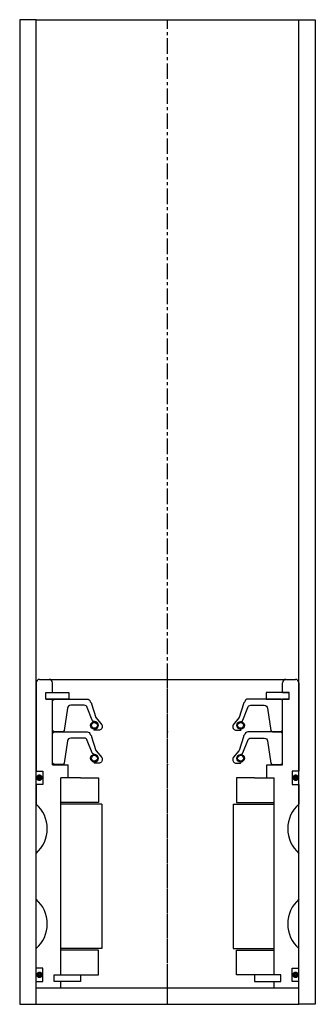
# Model space of a CAD drawing. Extents: x -45 to 45, y -10 to 290.
import ezdxf

# ---------------------------------------------------------------- set-up
doc = ezdxf.new("R2010")
doc.units = 0
doc.header["$LTSCALE"] = 0.15
doc.linetypes.add('CENTER', pattern=[50.8, 31.75, -6.35, 6.35, -6.35])
doc.layers.get('0').update_dxf_attribs({"linetype": 'CONTINUOUS'})
doc.layers.add('CENTER', color=9, linetype='CENTER')

# ---------------------------------------------------------------- blocks, each defined once
blk = doc.blocks.new('PUR040070-SV')
for points in [[(-35, 0.5), (-35, 9.5), (-34.5, 10), (-24.49, 10, -0.36857), (-23.5, 9.16), (-23.18, 8.74, 0.118812), (-23.09, 8.52), (-21.81, 4.34, -0.045671), (-21.76, 4.26), (-20.04, 2.18, -0.429276), (-20.5, 0.57, -0.114819), (-20.92, 0.47), (-22.24, 0.47, -1), (-22.24, 0.79, 1), (-22.24, 3.13, -0.279673), (-22.98, 3.58), (-24.41, 7.4, 0.323214), (-25.36, 8.08), (-29.45, 8.08, 0.376695), (-30.45, 7.21), (-31.46, 0.43, -0.377251), (-31.96, 0), (-34.5, 0)], [(35, 0.5), (35, 9.5), (34.5, 10), (24.49, 10, 0.36857), (23.5, 9.16), (23.18, 8.74, -0.118812), (23.09, 8.52), (21.81, 4.34, 0.045671), (21.76, 4.26), (20.04, 2.18, 0.429276), (20.5, 0.57, 0.114819), (20.92, 0.47), (22.24, 0.47, 1), (22.24, 0.79, -1), (22.24, 3.13, 0.279673), (22.98, 3.58), (24.41, 7.4, -0.323214), (25.36, 8.08), (29.45, 8.08, -0.376695), (30.45, 7.21), (31.46, 0.43, 0.377251), (31.96, 0), (34.5, 0)]]:
    blk.add_lwpolyline(points, format="xyb", close=True)
for centre, radius in [((-22.24, 1.96), 1.17), ((22.24, 1.96), 1.17), ((-22.24, 1.96), 0.881), ((22.24, 1.96), 0.881)]:
    blk.add_circle(centre, radius)
blk.add_point((0, 0))

msp = doc.modelspace()

# ---------------------------------------------------------------- linework, layer by layer
for p, q in [((-40, 290), (-45, 290)), ((-45, 290), (-45, -10)), ((-40, -10), (-40, 290)), ((-40, 290), (40, 290)), ((40, -10), (40, 290)), ((40, 290), (45, 290)), ((45, 290), (45, -10)), ((-40, 88), (-40, 61)), ((-39, 89), (39, 89)), ((-35, 85), (-35, 88)), ((35, 85), (35, 88)), ((40, 88), (40, 61)), ((-37, 83), (-37, 85)), ((-37, 85), (-35, 85)), ((-37, 83), (-37, 85)), ((-37, 85), (-35, 85)), ((-37, 83), (-37, 85)), ((-37, 85), (-35, 85)), ((-35, 85), (-30, 85)), ((-30, 85), (-30, 83)), ((35, 85), (30, 85)), ((30, 85), (30, 83)), ((35, 85), (37, 85)), ((37, 85), (35, 85)), ((37, 85), (35, 85)), ((37, 85), (35, 85)), ((37, 83), (37, 85)), ((37, 83), (37, 85)), ((37, 83), (37, 85)), ((37, 83), (37, 85)), ((-37, 83), (-35, 83)), ((-35, 83), (-37, 83)), ((-35, 83), (-37, 83)), ((-35, 63), (-35, 83)), ((-30, 83), (-35, 83)), ((30, 83), (35, 83)), ((35, 63), (35, 83)), ((35, 83), (37, 83)), ((37, 83), (35, 83)), ((35, 83), (37, 83)), ((35, 83), (37, 83)), ((-35, 63), (-30.25, 63)), ((-30.25, 59), (-30.25, 63)), ((30.25, 59), (30.25, 63)), ((30.25, 63), (35, 63)), ((-40, 61), (-38, 61)), ((-38, 61), (-38, 57)), ((40, 61), (38, 61)), ((38, 61), (38, 57)), ((-38, 57), (-40, 57)), ((-40, 57), (-40, 51)), ((-32.5, -1), (-32.5, 59)), ((-30.25, 59), (-32.5, 59)), ((-32.5, -1), (-32.5, 59)), ((-26.5, 59), (-32.5, 59)), ((-26.5, 59), (-21, 59)), ((-21, 59), (-21, 51.5)), ((26.5, 59), (21, 59)), ((21, 59), (21, 51.5)), ((26.5, 59), (32.5, 59)), ((30.25, 59), (32.5, 59)), ((32.5, -1), (32.5, 59)), ((32.5, -1), (32.5, 59)), ((38, 57), (40, 57)), ((40, 57), (40, 51)), ((-21, 51.5), (-32.5, 51.5)), ((-20, 51), (-32.5, 51)), ((-20, 51), (-20, 7)), ((20, 51), (20, 7)), ((20, 51), (32.5, 51)), ((21, 51.5), (32.5, 51.5)), ((-40, 22), (-40, 36)), ((40, 22), (40, 36)), ((-40, 1), (-40, 7)), ((-20, 7), (-32.5, 7)), ((-21, 6.5), (-32.5, 6.5)), ((-21, -1), (-21, 6.5)), ((20, 7), (32.5, 7)), ((21, -1), (21, 6.5)), ((21, 6.5), (32.5, 6.5)), ((40, 1), (40, 7)), ((-38, 1), (-40, 1)), ((-38, -3), (-38, 1)), ((38, -3), (38, 1)), ((38, 1), (40, 1)), ((-40, -5), (-40, -3)), ((-40, -3), (-38, -3)), ((-34.5, -3), (-34.5, -1)), ((-34.5, -1), (-32.5, -1)), ((-34.5, -3), (-34.5, -1)), ((-34.5, -1), (-32.5, -1)), ((-32.5, -3), (-34.5, -3)), ((-32.5, -3), (-34.5, -3)), ((-32.5, -1), (-26.5, -1)), ((-32.5, -5), (-32.5, -3)), ((-26.5, -3), (-32.5, -3)), ((-26.5, -1), (-26.5, -3)), ((-26.5, -1), (-21, -1)), ((26.5, -1), (21, -1)), ((32.5, -1), (26.5, -1)), ((26.5, -1), (26.5, -3)), ((26.5, -3), (32.5, -3)), ((34.5, -1), (32.5, -1)), ((34.5, -1), (32.5, -1)), ((32.5, -5), (32.5, -3)), ((32.5, -3), (34.5, -3)), ((32.5, -3), (34.5, -3)), ((34.5, -3), (34.5, -1)), ((34.5, -3), (34.5, -1)), ((40, -3), (38, -3)), ((40, -5), (40, -3)), ((-40, -5), (40, -5)), ((-45, -10), (-40, -10)), ((-40, -10), (40, -10)), ((45, -10), (40, -10))]:
    msp.add_line(p, q)
at = {"const_width": 0.95}
for points in [[(-38.51, 59.04, -1), (-39.56, 59.04, -1)], [(38.51, 59.04, 1), (39.56, 59.04, 1)], [(-38.45, -1.02, -1), (-39.5, -1.02, -1)], [(38.45, -1.02, 1), (39.5, -1.02, 1)]]:
    msp.add_lwpolyline(points, format="xyb", close=True, dxfattribs=at)
for centre, radius, start, end in [((-39, 88), 1, 90, 180), ((-36, 88), 1, 0, 90), ((36, 88), 1, 90, 180), ((39, 88), 1, 0, 90), ((-46.61, 43.5), 10, 311.4096, 48.5904), ((46.61, 43.5), 10, 131.4096, 228.5904), ((-46.61, 14.5), 10, 311.4096, 48.5904), ((46.61, 14.5), 10, 131.4096, 228.5904)]:
    msp.add_arc(centre, radius, start, end)
at = {"layer": 'CENTER'}
for p, q in [((0, -10), (0, 290)), ((0, -5), (0, 89))]:
    msp.add_line(p, q, dxfattribs=at)

# ---------------------------------------------------------------- block references
for p in [(0, 73.02), (0, 63.02)]:
    msp.add_blockref('PUR040070-SV', p)

doc.saveas('drawing.dxf')
